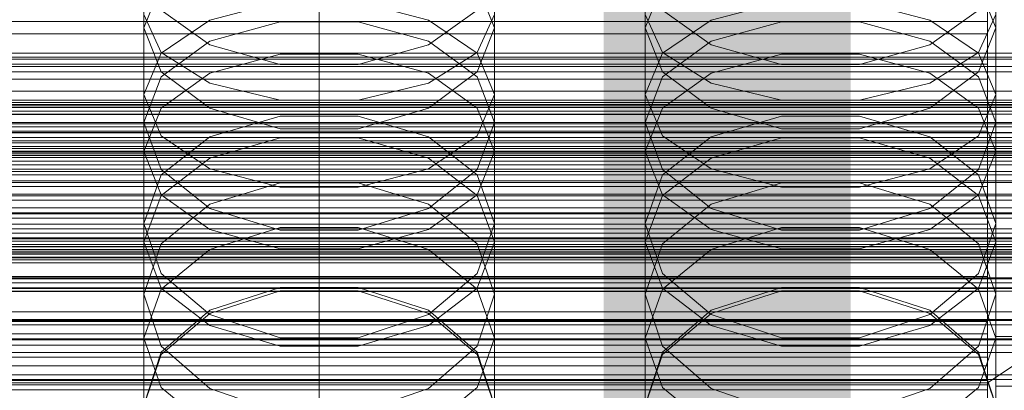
# Model space of a CAD drawing. Header units: millimetres. Extents: x -2233 to 61924, y -68080 to 6847.
# Tile 186 of 256: x 14 to 132, y -33996 to -33952. Entities that reach past the tile are written whole.
import ezdxf

# ---------------------------------------------------------------- set-up
doc = ezdxf.new("R2010")
doc.units = ezdxf.units.MM
for name, color, linetype, lineweight in [('COTAS_O', 1, 'Continuous', 0), ('COTAS_P', 1, 'Continuous', 0), ('frontal_briquetadora', 7, 'Continuous', 0), ('frontal_C01', 7, 'Continuous', 0), ('frontal_C02', 7, 'Continuous', 0), ('frontal_C03', 7, 'Continuous', 0), ('frontal_secador', 7, 'Continuous', 0)]:
    doc.layers.add(name, color=color, linetype=linetype, lineweight=lineweight)
doc.dimstyles.new('R19_100', dxfattribs={"dimtxt": 250, "dimasz": 150, "dimexe": 150, "dimexo": 80, "dimgap": 100, "dimtad": 1, "dimtih": 1, "dimtoh": 1, "dimdsep": 46, "dimcen": 0.09, "dimadec": 0, "dimazin": 0, "dimtfac": 1, "dimtdec": 4, "dimtofl": 0, "dimtmove": 0, "dimatfit": 3, "dimfxl": 1, "dimtolj": 1, "dimtzin": 0, "dimarcsym": 0})

# ---------------------------------------------------------------- blocks, each defined once
blk = doc.blocks.new('DIM_R27_52')
at = {"layer": 'COTAS_O'}
for p, q in [((-1725, -33700), (-1575, -33655)), ((1725, -33700), (1575, -33655)), ((-1725, -34400), (-1725, -33700)), ((-1725, -33700), (1725, -33700)), ((-1725, -33700), (-1575, -33745)), ((1725, -33700), (1575, -33745)), ((1725, -34400), (1725, -33700))]:
    blk.add_line(p, q, dxfattribs=at)
blk.add_text('3450 O', height=250, dxfattribs=at).set_placement((0, -33600))
blk = doc.blocks.new('DIM_R27_53')
at = {"layer": 'COTAS_P'}
for p, q in [((-150, -32000), (550, -32000)), ((550, -32000), (505, -32150)), ((550, -34600), (550, -32000)), ((550, -32000), (595, -32150)), ((550, -34600), (505, -34450)), ((550, -34600), (595, -34450)), ((-150, -34600), (550, -34600))]:
    blk.add_line(p, q, dxfattribs=at)
blk.add_text('2600 P', height=250, rotation=90, dxfattribs=at).set_placement((450, -33300))
blk = doc.blocks.new('DIM_R27_55')
at = {"layer": 'COTAS_O'}
for p, q in [((-650, -33700), (50, -33700)), ((50, -33700), (5, -33850)), ((50, -34900), (50, -33700)), ((50, -33700), (95, -33850)), ((50, -34900), (5, -34750)), ((50, -34900), (95, -34750)), ((-650, -34900), (50, -34900))]:
    blk.add_line(p, q, dxfattribs=at)
blk.add_text('1200 O', height=250, rotation=90, dxfattribs=at).set_placement((-50, -34300))
blk = doc.blocks.new('DIM_R27_56')
at = {"layer": 'COTAS_O'}
for p, q in [((-650, -34200), (-500, -34155)), ((650, -34200), (500, -34155)), ((-650, -34900), (-650, -34200)), ((-650, -34200), (650, -34200)), ((-650, -34200), (-500, -34245)), ((650, -34200), (500, -34245)), ((650, -34900), (650, -34200))]:
    blk.add_line(p, q, dxfattribs=at)
blk.add_text('1300 O', height=250, dxfattribs=at).set_placement((0, -34100))

msp = doc.modelspace()

# ---------------------------------------------------------------- linework, layer by layer
at = {"layer": 'frontal_briquetadora'}
for p, q in [((29, -33960.462), (29, -33945.334)), ((71, -33960.462), (71, -33945.334)), ((89, -33960.462), (89, -33945.334)), ((131, -33960.462), (131, -33945.334)), ((31.08, -33947.367), (29, -33952.465)), ((71, -33952.465), (68.92, -33947.366)), ((91.08, -33947.367), (89, -33952.465)), ((131, -33952.465), (128.92, -33947.366)), ((36.906, -33954.52), (31.08, -33950.361)), ((45.327, -33949.368), (36.907, -33951.565)), ((63.093, -33951.565), (54.673, -33949.368)), ((68.92, -33950.361), (63.094, -33954.52)), ((96.906, -33954.52), (91.08, -33950.361)), ((105.327, -33949.368), (96.907, -33951.565)), ((123.093, -33951.565), (114.673, -33949.368)), ((128.92, -33950.361), (123.094, -33954.52)), ((29, -33950.89), (31.08, -33955.446)), ((36.907, -33951.565), (31.08, -33955.525)), ((68.92, -33955.525), (63.093, -33951.565)), ((68.92, -33955.446), (71, -33950.89)), ((89, -33950.89), (91.08, -33955.446)), ((96.907, -33951.565), (91.08, -33955.525)), ((128.92, -33955.525), (123.093, -33951.565)), ((128.92, -33955.446), (131, -33950.89)), ((29, -33967.266), (29, -33952.465)), ((29, -33952.465), (31.08, -33957.738)), ((45.326, -33951.768), (36.906, -33954.085)), ((36.906, -33954.085), (45.326, -33951.768)), ((54.674, -33951.768), (45.326, -33951.768)), ((63.094, -33954.085), (54.674, -33951.768)), ((54.674, -33951.768), (63.094, -33954.085)), ((68.92, -33957.738), (71, -33952.465)), ((71, -33967.266), (71, -33952.465)), ((89, -33967.266), (89, -33952.465)), ((89, -33952.465), (91.08, -33957.738)), ((105.326, -33951.768), (96.906, -33954.085)), ((96.906, -33954.085), (105.326, -33951.768)), ((114.674, -33951.768), (105.326, -33951.768)), ((123.094, -33954.085), (114.674, -33951.768)), ((114.674, -33951.768), (123.094, -33954.085)), ((128.92, -33957.738), (131, -33952.465)), ((131, -33967.266), (131, -33952.465)), ((36.906, -33954.085), (31.08, -33958.344)), ((31.08, -33958.344), (36.906, -33954.085)), ((45.326, -33956.878), (36.906, -33954.52)), ((63.094, -33954.52), (54.674, -33956.878)), ((68.92, -33958.344), (63.094, -33954.085)), ((63.094, -33954.085), (68.92, -33958.344)), ((96.906, -33954.085), (91.08, -33958.344)), ((91.08, -33958.344), (96.906, -33954.085)), ((105.326, -33956.878), (96.906, -33954.52)), ((123.094, -33954.52), (114.674, -33956.878)), ((128.92, -33958.344), (123.094, -33954.085)), ((123.094, -33954.085), (128.92, -33958.344)), ((31.08, -33955.525), (29, -33960.462)), ((31.08, -33955.446), (36.907, -33959.099)), ((36.907, -33957.922), (45.327, -33955.615)), ((45.327, -33955.615), (54.673, -33955.615)), ((54.673, -33955.615), (63.093, -33957.922)), ((63.093, -33959.099), (68.92, -33955.446)), ((71, -33960.462), (68.92, -33955.525)), ((91.08, -33955.525), (89, -33960.462)), ((91.08, -33955.446), (96.907, -33959.099)), ((96.907, -33957.922), (105.327, -33955.615)), ((105.327, -33955.615), (114.673, -33955.615)), ((114.673, -33955.615), (123.093, -33957.922)), ((123.093, -33959.099), (128.92, -33955.446)), ((131, -33960.462), (128.92, -33955.525)), ((54.674, -33956.878), (45.326, -33956.878)), ((114.674, -33956.878), (105.326, -33956.878)), ((31.08, -33958.344), (29, -33963.807)), ((31.08, -33957.738), (36.906, -33962.092)), ((31.08, -33962.081), (36.907, -33957.922)), ((63.093, -33957.922), (68.92, -33962.081)), ((63.094, -33962.092), (68.92, -33957.738)), ((71, -33963.807), (68.92, -33958.344)), ((91.08, -33958.344), (89, -33963.807)), ((91.08, -33957.738), (96.906, -33962.092)), ((91.08, -33962.081), (96.907, -33957.922)), ((123.093, -33957.922), (128.92, -33962.081)), ((123.094, -33962.092), (128.92, -33957.738)), ((131, -33963.807), (128.92, -33958.344)), ((36.907, -33959.099), (45.327, -33961.127)), ((54.673, -33961.127), (63.093, -33959.099)), ((96.907, -33959.099), (105.327, -33961.127)), ((114.673, -33961.127), (123.093, -33959.099)), ((29, -33960.462), (31.08, -33965.4)), ((68.92, -33965.4), (71, -33960.462)), ((89, -33960.462), (91.08, -33965.4)), ((128.92, -33965.4), (131, -33960.462)), ((29, -33967.266), (31.08, -33962.081)), ((36.906, -33962.092), (45.326, -33964.556)), ((45.327, -33961.127), (54.673, -33961.127)), ((54.674, -33964.556), (63.094, -33962.092)), ((68.92, -33962.081), (71, -33967.266)), ((89, -33967.266), (91.08, -33962.081)), ((96.906, -33962.092), (105.326, -33964.556)), ((105.327, -33961.127), (114.673, -33961.127)), ((114.674, -33964.556), (123.094, -33962.092)), ((128.92, -33962.081), (131, -33967.266)), ((36.906, -33965.539), (45.326, -33963.061)), ((45.326, -33963.061), (54.674, -33963.061)), ((54.674, -33963.061), (63.094, -33965.539)), ((96.906, -33965.539), (105.326, -33963.061)), ((105.326, -33963.061), (114.674, -33963.061)), ((114.674, -33963.061), (123.094, -33965.539)), ((31.08, -33969.438), (29, -33963.807)), ((29, -33978.088), (29, -33963.807)), ((45.326, -33964.556), (54.674, -33964.556)), ((71, -33963.807), (68.92, -33969.438)), ((71, -33978.088), (71, -33963.807)), ((91.08, -33969.438), (89, -33963.807)), ((89, -33978.088), (89, -33963.807)), ((105.326, -33964.556), (114.674, -33964.556)), ((131, -33963.807), (128.92, -33969.438)), ((131, -33978.088), (131, -33963.807)), ((31.08, -33965.4), (36.907, -33969.359)), ((31.08, -33970.084), (36.906, -33965.539)), ((36.907, -33968.093), (45.327, -33965.624)), ((45.327, -33965.624), (54.673, -33965.624)), ((54.673, -33965.624), (63.093, -33968.093)), ((63.093, -33969.359), (68.92, -33965.4)), ((63.094, -33965.539), (68.92, -33970.084)), ((91.08, -33965.4), (96.907, -33969.359)), ((91.08, -33970.084), (96.906, -33965.539)), ((96.907, -33968.093), (105.327, -33965.624)), ((105.327, -33965.624), (114.673, -33965.624)), ((114.673, -33965.624), (123.093, -33968.093)), ((123.093, -33969.359), (128.92, -33965.4)), ((123.094, -33965.539), (128.92, -33970.084)), ((31.08, -33972.452), (29, -33967.266)), ((31.08, -33972.541), (36.907, -33968.093)), ((63.093, -33968.093), (68.92, -33972.541)), ((71, -33967.266), (68.92, -33972.452)), ((91.08, -33972.452), (89, -33967.266)), ((91.08, -33972.541), (96.907, -33968.093)), ((123.093, -33968.093), (128.92, -33972.541)), ((131, -33967.266), (128.92, -33972.452)), ((29, -33975.899), (31.08, -33970.084)), ((36.906, -33974.075), (31.08, -33969.438)), ((36.907, -33969.359), (45.327, -33971.557)), ((54.673, -33971.557), (63.093, -33969.359)), ((68.92, -33969.438), (63.094, -33974.075)), ((68.92, -33970.084), (71, -33975.899)), ((89, -33975.899), (91.08, -33970.084)), ((96.906, -33974.075), (91.08, -33969.438)), ((96.907, -33969.359), (105.327, -33971.557)), ((114.673, -33971.557), (123.093, -33969.359)), ((128.92, -33969.438), (123.094, -33974.075)), ((128.92, -33970.084), (131, -33975.899)), ((45.326, -33971.009), (36.906, -33973.591)), ((54.674, -33971.009), (45.326, -33971.009)), ((45.327, -33971.557), (54.673, -33971.557)), ((63.094, -33973.591), (54.674, -33971.009)), ((105.326, -33971.009), (96.906, -33973.591)), ((114.674, -33971.009), (105.326, -33971.009)), ((105.327, -33971.557), (114.673, -33971.557)), ((123.094, -33973.591), (114.674, -33971.009)), ((29, -33978.088), (31.08, -33972.541)), ((36.907, -33976.61), (31.08, -33972.452)), ((68.92, -33972.452), (63.093, -33976.61)), ((68.92, -33972.541), (71, -33978.088)), ((89, -33978.088), (91.08, -33972.541)), ((96.907, -33976.61), (91.08, -33972.452)), ((128.92, -33972.452), (123.093, -33976.61)), ((128.92, -33972.541), (131, -33978.088)), ((36.906, -33973.591), (31.08, -33978.321)), ((68.92, -33978.321), (63.094, -33973.591)), ((96.906, -33973.591), (91.08, -33978.321)), ((128.92, -33978.321), (123.094, -33973.591)), ((45.326, -33976.695), (36.906, -33974.075)), ((63.094, -33974.075), (54.674, -33976.695)), ((105.326, -33976.695), (96.906, -33974.075)), ((123.094, -33974.075), (114.674, -33976.695)), ((31.08, -33981.875), (29, -33975.899)), ((29, -33989.624), (29, -33975.899)), ((71, -33975.899), (68.92, -33981.875)), ((71, -33989.624), (71, -33975.899)), ((91.08, -33981.875), (89, -33975.899)), ((89, -33989.624), (89, -33975.899)), ((131, -33975.899), (128.92, -33981.875)), ((131, -33989.624), (131, -33975.899)), ((45.327, -33976.379), (36.907, -33979.002)), ((45.327, -33978.918), (36.907, -33976.61)), ((54.674, -33976.695), (45.326, -33976.695)), ((54.673, -33976.379), (45.327, -33976.379)), ((63.093, -33979.002), (54.673, -33976.379)), ((63.093, -33976.61), (54.673, -33978.918)), ((105.327, -33976.379), (96.907, -33979.002)), ((105.327, -33978.918), (96.907, -33976.61)), ((114.674, -33976.695), (105.326, -33976.695)), ((114.673, -33976.379), (105.327, -33976.379)), ((123.093, -33979.002), (114.673, -33976.379)), ((123.093, -33976.61), (114.673, -33978.918)), ((29, -33978.088), (31.08, -33983.634)), ((31.08, -33978.321), (29, -33984.362)), ((68.92, -33983.634), (71, -33978.088)), ((71, -33984.362), (68.92, -33978.321)), ((89, -33978.088), (91.08, -33983.634)), ((91.08, -33978.321), (89, -33984.362)), ((128.92, -33983.634), (131, -33978.088)), ((131, -33984.362), (128.92, -33978.321)), ((36.907, -33979.002), (31.08, -33983.729)), ((54.673, -33978.918), (45.327, -33978.918)), ((68.92, -33983.729), (63.093, -33979.002)), ((96.907, -33979.002), (91.08, -33983.729)), ((114.673, -33978.918), (105.327, -33978.918)), ((128.92, -33983.729), (123.093, -33979.002)), ((36.906, -33986.783), (31.08, -33981.875)), ((68.92, -33981.875), (63.094, -33986.783)), ((96.906, -33986.783), (91.08, -33981.875)), ((128.92, -33981.875), (123.094, -33986.783)), ((31.08, -33983.729), (29, -33989.624)), ((29, -33997.699), (29, -33984.362)), ((29, -33984.362), (31.08, -33990.56)), ((31.08, -33983.634), (36.907, -33988.082)), ((45.326, -33983.539), (36.906, -33986.271)), ((36.907, -33986.673), (45.327, -33983.95)), ((54.674, -33983.539), (45.326, -33983.539)), ((45.327, -33983.95), (54.673, -33983.95)), ((54.673, -33983.95), (63.093, -33986.673)), ((63.094, -33986.271), (54.674, -33983.539)), ((63.093, -33988.082), (68.92, -33983.634)), ((71, -33989.624), (68.92, -33983.729)), ((68.92, -33990.56), (71, -33984.362)), ((71, -33997.699), (71, -33984.362)), ((91.08, -33983.729), (89, -33989.624)), ((89, -33997.699), (89, -33984.362)), ((89, -33984.362), (91.08, -33990.56)), ((91.08, -33983.634), (96.907, -33988.082)), ((105.326, -33983.539), (96.906, -33986.271)), ((96.907, -33986.673), (105.327, -33983.95)), ((114.674, -33983.539), (105.326, -33983.539)), ((105.327, -33983.95), (114.673, -33983.95)), ((114.673, -33983.95), (123.093, -33986.673)), ((123.094, -33986.271), (114.674, -33983.539)), ((123.093, -33988.082), (128.92, -33983.634)), ((131, -33989.624), (128.92, -33983.729)), ((128.92, -33990.56), (131, -33984.362)), ((131, -33997.699), (131, -33984.362)), ((36.906, -33986.271), (31.08, -33991.269)), ((31.08, -33991.58), (36.907, -33986.673)), ((45.326, -33989.552), (36.906, -33986.783)), ((63.094, -33986.783), (54.674, -33989.552)), ((63.093, -33986.673), (68.92, -33991.58)), ((68.92, -33991.269), (63.094, -33986.271)), ((96.906, -33986.271), (91.08, -33991.269)), ((91.08, -33991.58), (96.907, -33986.673)), ((105.326, -33989.552), (96.906, -33986.783)), ((123.094, -33986.783), (114.674, -33989.552)), ((123.093, -33986.673), (128.92, -33991.58)), ((128.92, -33991.269), (123.094, -33986.271)), ((36.907, -33988.082), (45.327, -33990.551)), ((54.673, -33990.551), (63.093, -33988.082)), ((96.907, -33988.082), (105.327, -33990.551)), ((114.673, -33990.551), (123.093, -33988.082)), ((29, -33989.624), (31.08, -33995.519)), ((54.674, -33989.552), (45.326, -33989.552)), ((68.92, -33995.519), (71, -33989.624)), ((89, -33989.624), (91.08, -33995.519)), ((114.674, -33989.552), (105.326, -33989.552)), ((128.92, -33995.519), (131, -33989.624)), ((31.08, -33991.269), (29, -33997.637)), ((29, -33997.699), (31.08, -33991.58)), ((31.08, -33990.56), (36.906, -33995.642)), ((45.327, -33990.551), (54.673, -33990.551)), ((63.094, -33995.642), (68.92, -33990.56)), ((71, -33997.637), (68.92, -33991.269)), ((68.92, -33991.58), (71, -33997.699)), ((91.08, -33991.269), (89, -33997.637)), ((89, -33997.699), (91.08, -33991.58)), ((91.08, -33990.56), (96.906, -33995.642)), ((105.327, -33990.551), (114.673, -33990.551)), ((123.094, -33995.642), (128.92, -33990.56)), ((131, -33997.637), (128.92, -33991.269)), ((128.92, -33991.58), (131, -33997.699)), ((31.08, -33995.519), (36.907, -34000.246)), ((36.906, -33995.642), (45.326, -33998.507)), ((54.674, -33998.507), (63.094, -33995.642)), ((63.093, -34000.246), (68.92, -33995.519)), ((91.08, -33995.519), (96.907, -34000.246)), ((96.906, -33995.642), (105.326, -33998.507)), ((114.674, -33998.507), (123.094, -33995.642)), ((123.093, -34000.246), (128.92, -33995.519))]:
    msp.add_line(p, q, dxfattribs=at)
at = {"layer": 'frontal_C01'}
for p, q in [((130, -33994.965), (130, -33732.352)), ((130, -33738.133), (130, -34000.746)), ((228.298, -33928.654), (130, -33994.965)), ((130, -33994.965), (0, -33994.965)), ((130, -34257.579), (130, -33994.965))]:
    msp.add_line(p, q, dxfattribs=at)
at = {"layer": 'frontal_C02'}
for p, q in [((130, -34230.937), (130, -33940.443)), ((130, -33946.173), (130, -34236.667)), ((130, -33951.739), (130, -33947.921)), ((130, -33948.958), (130, -33953.206)), ((-130, -33951.739), (130, -33951.739)), ((130, -33956.831), (130, -33951.739)), ((-130, -33953.206), (130, -33953.206)), ((130, -33953.206), (130, -33958.627)), ((-130, -33956.831), (130, -33956.831)), ((130, -33962.848), (130, -33956.831)), ((-130, -33958.627), (130, -33958.627)), ((130, -33958.627), (130, -33964.852)), ((-148, -33961.426), (148, -33961.426)), ((-148, -33961.637), (148, -33961.637)), ((-148, -33961.828), (148, -33961.828)), ((-148, -33962.447), (148, -33962.447)), ((-148, -33962.815), (148, -33962.815)), ((130, -33962.848), (-130, -33962.848)), ((130, -33969.381), (130, -33962.848)), ((-148, -33963.8), (148, -33963.8)), ((-148, -33964.32), (148, -33964.32)), ((-148, -33965.604), (148, -33965.604)), ((-130, -33964.852), (130, -33964.852)), ((130, -33964.852), (130, -33971.456)), ((-148, -33966.241), (148, -33966.241)), ((430, -33967.57), (-430, -33967.57)), ((148, -33967.736), (-148, -33967.736)), ((-148, -33968.446), (148, -33968.446)), ((-148, -33970.051), (148, -33970.051)), ((-130, -33969.381), (130, -33969.381)), ((130, -33975.985), (130, -33969.381)), ((-148, -33970.786), (148, -33970.786)), ((-130, -33971.456), (130, -33971.456)), ((130, -33971.456), (130, -33977.989)), ((430, -33972.57), (-430, -33972.57)), ((-148, -33972.391), (148, -33972.391)), ((-148, -33973.101), (148, -33973.101)), ((-148, -33974.596), (148, -33974.596)), ((-148, -33975.233), (148, -33975.233)), ((-130, -33975.985), (130, -33975.985)), ((130, -33982.21), (130, -33975.985)), ((-148, -33976.517), (148, -33976.517)), ((-148, -33977.037), (148, -33977.037)), ((-148, -33978.022), (148, -33978.022)), ((-148, -33978.39), (148, -33978.39)), ((-130, -33977.989), (130, -33977.989)), ((130, -33977.989), (130, -33984.006)), ((-148, -33979.009), (148, -33979.009)), ((-148, -33979.2), (148, -33979.2)), ((-148, -33979.411), (148, -33979.411)), ((-130, -33982.21), (130, -33982.21)), ((130, -33987.631), (130, -33982.21)), ((-130, -33984.006), (130, -33984.006)), ((130, -33984.006), (130, -33989.098)), ((-130, -33987.631), (130, -33987.631)), ((130, -33991.879), (130, -33987.631)), ((-130, -33989.098), (130, -33989.098)), ((130, -33989.098), (130, -33992.916)), ((131, -33995.354), (131, -33989.393)), ((131, -33989.393), (149, -33989.393)), ((131, -34034.829), (131, -33989.393)), ((-130, -33991.879), (130, -33991.879)), ((130, -33994.664), (130, -33991.879)), ((-130, -33992.916), (130, -33992.916)), ((130, -33992.916), (130, -33995.201)), ((-130, -33994.664), (130, -33994.664)), ((-130, -33995.201), (130, -33995.201)), ((130, -33995.797), (130, -33994.664)), ((130, -33995.201), (130, -33995.797)), ((-130, -33995.797), (130, -33995.797)), ((149, -33995.354), (131, -33995.354)), ((131, -34040.79), (131, -33995.354))]:
    msp.add_line(p, q, dxfattribs=at)
at = {"layer": 'frontal_C03'}
for p, q in [((-1500, -33955.526), (1500, -33955.526)), ((1250, -33956.228), (-1250, -33956.228)), ((1250, -33957.109), (-1250, -33957.109)), ((1250, -33957.763), (-1250, -33957.763)), ((1250, -33960.07), (-1250, -33960.07)), ((-1250, -33961.128), (1250, -33961.128)), ((1250, -33963.98), (-1250, -33963.98)), ((1250, -33965.037), (-1250, -33965.037)), ((1500, -33966.934), (-1500, -33966.934)), ((1500, -33967.219), (-1500, -33967.219)), ((1250, -33967.345), (-1250, -33967.345)), ((1250, -33967.998), (-1250, -33967.998)), ((1250, -33968.879), (-1250, -33968.879)), ((-1500, -33978.628), (1500, -33978.628)), ((1250, -33978.686), (-1250, -33978.686)), ((1250, -33979.567), (-1250, -33979.567)), ((1250, -33980.221), (-1250, -33980.221)), ((1250, -33982.528), (-1250, -33982.528)), ((-1250, -33983.585), (1250, -33983.585)), ((1250, -33986.437), (-1250, -33986.437)), ((1250, -33987.495), (-1250, -33987.495)), ((1250, -33989.802), (-1250, -33989.802)), ((1250, -33990.456), (-1250, -33990.456)), ((1250, -33991.337), (-1250, -33991.337))]:
    msp.add_line(p, q, dxfattribs=at)
at = {"layer": 'frontal_secador'}
for p, q in [((-1250, -33956), (1250, -33956)), ((-1250, -33962), (1250, -33962)), ((-1250, -33965), (1250, -33965)), ((1250, -33966), (-1250, -33966)), ((-1250, -33966.659), (1250, -33966.659)), ((1250, -33969.659), (-1250, -33969.659)), ((-1250, -33971), (1250, -33971)), ((1250, -33974), (-1250, -33974)), ((-1250, -33974.728), (1250, -33974.728)), ((-1250, -33977.588), (1250, -33977.588)), ((1250, -33977.611), (-1250, -33977.611)), ((1250, -33977.728), (-1250, -33977.728)), ((-1250, -33979.387), (1250, -33979.387)), ((1250, -33979.918), (-1250, -33979.918)), ((-1250, -33980), (1250, -33980)), ((1250, -33980.588), (-1250, -33980.588)), ((1250, -33982.387), (-1250, -33982.387)), ((1250, -33983), (-1250, -33983)), ((-1250, -33983.65), (1250, -33983.65)), ((1250, -33984), (-1250, -33984)), ((1250, -33987.382), (-1250, -33987.382)), ((-1250, -33988), (1250, -33988)), ((1250, -33989.689), (-1250, -33989.689)), ((1250, -33994), (-1250, -33994)), ((1250, -33994.545), (-1250, -33994.545))]:
    msp.add_line(p, q, dxfattribs=at)

# ---------------------------------------------------------------- dimensions: what is measured, and where the dimension line sits
at = {"layer": 'COTAS_O'}
for p1, p2, distance, picture, middle in [((-650, -34900), (-650, -33700), -700, 'DIM_R27_55', (50, -34300)), ((-1725, -34400), (1725, -34400), 700, 'DIM_R27_52', (0, -33700)), ((-650, -34900), (650, -34900), 700, 'DIM_R27_56', (0, -34200))]:
    dim = msp.add_aligned_dim(p1=p1, p2=p2, distance=distance, text='<> O', dimstyle='R19_100', dxfattribs=at)
    dim.commit()
    dim.dimension.update_dxf_attribs({"geometry": picture, "text_midpoint": middle})
at = {"layer": 'COTAS_P'}
dim = msp.add_aligned_dim(p1=(-150, -34600), p2=(-150, -32000), distance=-700, text='<> P', dimstyle='R19_100', dxfattribs=at)
dim.commit()
dim.dimension.update_dxf_attribs({"geometry": 'DIM_R27_53', "text_midpoint": (550, -33300)})

doc.saveas('drawing.dxf')
